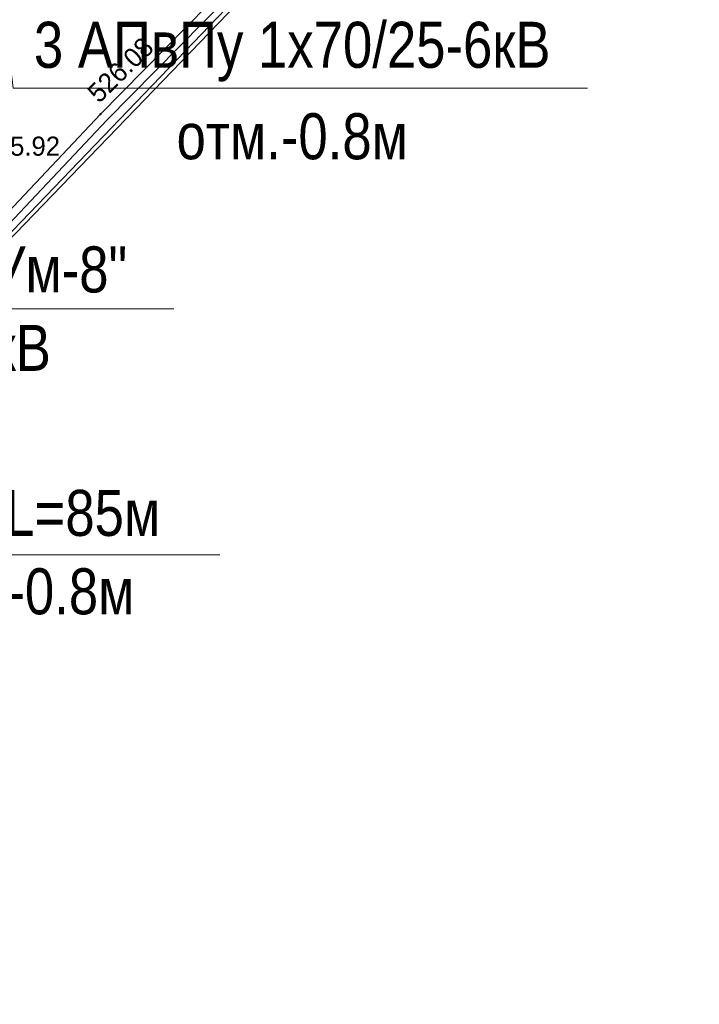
# Model space of a CAD drawing. Header units: millimetres. Extents: x -1128748 to 3035412, y -2195448 to -435774.
# Tile 14 of 159: x 467219 to 498252, y -1689180 to -1644224. Entities that reach past the tile are written whole.
import ezdxf

# ---------------------------------------------------------------- set-up
doc = ezdxf.new("R2010")
doc.units = ezdxf.units.MM
for name, color, linetype in [('(013) Газ', 30, 'ИК_Газопровод -------г--------'), ('(016) Кабель', 1, 'Continuous'), ('(040) Ограда', 7, 'Continuous'), ('V-NODE-TEXT', 11, 'Continuous'), ('Пикет', 7, 'Continuous')]:
    doc.layers.add(name, color=color, linetype=linetype)
doc.layers.add('ВВГ 3х2.5', color=5, linetype='Continuous', lineweight=40)
doc.layers.add('Основная надпись', color=7, linetype='Continuous', lineweight=30)
doc.styles.add('D-431', font='txt')
doc.styles.add('GOST Common_6', font='GOST_Common.ttf', dxfattribs={"width": 0.9, "height": 2.5})
doc.styles.get("Standard").update_dxf_attribs({"font": 'arial.ttf'})
doc.styles.add('Tahoma', font='tahoma.ttf')
doc.linetypes.add('GAZ_VOZDUSH', pattern='A,1,-2,["~",Standard,S=3,R=0,X=-1.5,Y=-1.5],-1,10', length=14)
doc.linetypes.add('ИК_Газопровод -------г--------', pattern='A,9,-0.6,["Г",Standard,S=1.2,R=0,X=0,Y=-0.6],-1.2', length=10.8)
doc.linetypes.add('ИК_Э_КАБ_НН', pattern='A,8,-2,["<",Standard,S=1,R=0,X=0,Y=-0.5],8,[">",Standard,S=1,R=0,X=-0.5,Y=-0.5],-2', length=20)
doc.linetypes.add('ОГРАДА_БЕТ', pattern='A,4,["|",Standard,S=0.8,R=0,X=0,Y=-0.8],4', length=8)

# ---------------------------------------------------------------- blocks, each defined once
blk = doc.blocks.new('asdaw1234141')
at = {"layer": '(013) Газ', "linetype": 'GAZ_VOZDUSH', "ltscale": 600, "flags": 128}
blk.add_lwpolyline([(18190, -35262), (9748, -44491), (-36618, -92749), (-37103, -92367), (-57221, -111523)], dxfattribs=at)
at = {"layer": '(016) Кабель', "linetype": 'ИК_Э_КАБ_НН', "flags": 128}
blk.add_lwpolyline([(-33446, -88967), (-33137, -89270), (578, -54353), (9277, -45284), (15270, -50551)], dxfattribs=at)
at = {"layer": '(040) Ограда', "linetype": 'ОГРАДА_БЕТ', "elevation": 525985}
blk.add_lwpolyline([(-37592, -91797), (-37342, -91485), (-36640, -92047), (-30516, -85806), (-22288, -77055), (-13533, -67721), (-6076, -59819), (2773, -50835), (9881, -43712), (10161, -43998)], dxfattribs=at)
at = {"layer": '(040) Ограда', "elevation": 525985}
blk.add_lwpolyline([(-37592, -91797), (-36608, -92585), (-30228, -86083), (-21996, -77329), (-13242, -67995), (-5788, -60097), (3057, -51116), (10164, -43994)], dxfattribs=at)
at = {"layer": 'Пикет', "color": 7, "linetype": 'ByBlock', "lineweight": -2, "transparency": 16777216}
blk.add_point((-6076, -59819, 526076), dxfattribs=at)
at = {"color": 4, "oblique": 15}
for p in [(7915, -43169, 526510), (-14957, -65237, 525926), (-30354, -80716, 525694), (-52139, -102428, 524466)]:
    blk.add_attdef('Z', p, '', height=1000, rotation=4.8022, dxfattribs=at)
at = {"layer": 'V-NODE-TEXT', "color": 7, "linetype": 'ByBlock', "insert": (-6444, -59055, 526076), "char_height": 875, "attachment_point": 4, "rotation": 44.2885, "style": 'D-431'}
blk.add_mtext('{\\fD431|b0|i0|c0|p34;526.08}', dxfattribs=at)
at = {"layer": 'V-NODE-TEXT', "color": 7, "linetype": 'ByBlock', "insert": (-11503, -61292, 525921), "char_height": 875, "attachment_point": 4, "style": 'D-431'}
blk.add_mtext('{\\fD431|b0|i0|c0|p34;525.92}', dxfattribs=at)

msp = doc.modelspace()

# ---------------------------------------------------------------- linework, layer by layer
at = {"layer": 'ВВГ 3х2.5', "color": 1, "lineweight": 20, "ltscale": 100}
for points in [[(464276.755, -1625197.946), (466915.377, -1647353.935), (493150.884, -1647353.935)], [(451658.863, -1649755.236), (455955.264, -1657432.938), (474249.908, -1657432.938)]]:
    msp.add_lwpolyline(points, dxfattribs=at)
at = {"layer": 'ВВГ 3х2.5', "color": 5, "lineweight": 20, "ltscale": 100}
msp.add_lwpolyline([(433790.255, -1644028.595), (448394.719, -1668664.792), (476362.128, -1668664.792)], dxfattribs=at)

# ---------------------------------------------------------------- block references
at = {"layer": 'ВВГ 3х2.5', "color": 1, "lineweight": 40}
msp.add_blockref('asdaw1234141', (476984.328, -1588712.495), dxfattribs=at)

# ---------------------------------------------------------------- texts
at = {"lineweight": 30, "char_height": 2100, "attachment_point": 5}
for s, insert, width in [('{\\fArial Narrow|b0|i0|c204|p34;\\C1;3 АПвПу 1х70/25-6кВ}', (479662.796, -1645687.212), 29999.9958), ('{\\fArial Narrow|b0|i0|c204|p34;\\C1;отм.-0.8м}', (479662.796, -1649560.978), 11669.31796)]:
    msp.add_mtext(s, dxfattribs=dict(at, insert=insert, width=width))
at = {"ltscale": 100, "insert": (223343.873, -1683417.591), "char_height": 1500, "width": 60000, "attachment_point": 5, "style": 'Tahoma'}
msp.add_mtext('\\pi515.025;{\\fArial Narrow|b0|i0|c204|p34;Строительство Хосписа на 50 мест по ул. Корамурт, на территории махалли "Маърифат" в Кибрайском районе Ташкентской области}', dxfattribs=at)
at = {"layer": 'Основная надпись', "color": 1, "lineweight": 9, "insert": (464654.555, -1657432.938), "char_height": 2100, "width": 14855.65211, "attachment_point": 5, "line_spacing_factor": 1.022766, "style": 'GOST Common_6'}
msp.add_mtext('{\\fArial Narrow|b0|i0|c204|p34;\\W1;Фидер "Ум-8" \\PВЛ-6кВ}', dxfattribs=at)
at = {"layer": 'Основная надпись', "color": 5, "lineweight": 9, "insert": (462450.563, -1668548.138), "char_height": 2100, "width": 29069.76773, "attachment_point": 5, "line_spacing_factor": 1.022766, "style": 'GOST Common_6'}
msp.add_mtext('{\\fArial Narrow|b0|i0|c204|p34;\\W1;АВВГ 5х6мм. \\fArial Narrow|b0|i0|c0|p34;L=\\fArial Narrow|b0|i0|c204|p34;85м\\Pв земле отм.-0.8м}', dxfattribs=at)

doc.saveas('drawing.dxf')
